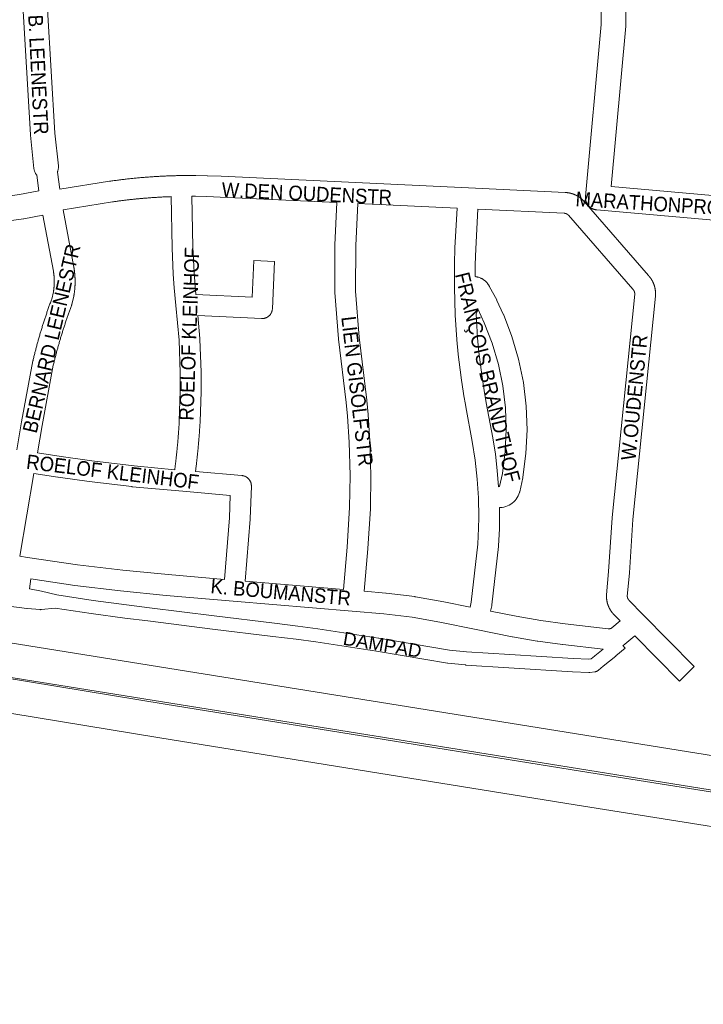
# Paper-space layout 'Layout1' of a CAD drawing. Header units: metres. Extents: x 123097 to 144122, y 392739 to 407589.
# Tile 152 of 256: x 132955 to 133316, y 394143 to 394664. Entities that reach past the tile are written whole.
import ezdxf
from ezdxf.enums import TextEntityAlignment as Align

# ---------------------------------------------------------------- set-up
doc = ezdxf.new("R2010")
doc.units = ezdxf.units.M
doc.header["$MEASUREMENT"] = 0
for name, color, linetype, lineweight in [('gs-anno-wegen algemeen tekst', 7, 'Continuous', 0), ('gs-knt-autosnelweg', 7, 'Continuous', 0), ('gs-knt-fietspaden', 7, 'Continuous', 0), ('gs-knt-wegen algemeen', 7, 'Continuous', 0)]:
    doc.layers.add(name, color=color, linetype=linetype, lineweight=lineweight)
doc.styles.add('Style-Arial', font='arial.ttf')

psp = doc.layouts.get("Layout1")

# ---------------------------------------------------------------- linework, layer by layer
at = {"layer": 'gs-anno-wegen algemeen tekst', "color": 7, "linetype": 'Continuous', "flags": 128}
for points in [[(132964.716, 394573.454), (132963.54, 394581.893)], [(132974.455, 394583.413), (132974.455, 394583.409)], [(132974.455, 394583.409), (132975.722, 394574.317)], [(132975.722, 394574.317), (133002.001, 394578.572), (133002.102, 394578.587), (133002.691, 394578.671), (133003.277, 394578.753), (133003.867, 394578.835), (133004.453, 394578.915), (133005.043, 394578.994), (133005.63, 394579.071), (133006.22, 394579.148), (133006.808, 394579.223), (133007.398, 394579.298), (133007.985, 394579.371), (133008.576, 394579.443), (133009.164, 394579.514), (133009.755, 394579.584), (133010.343, 394579.652), (133010.934, 394579.72), (133011.523, 394579.786), (133012.114, 394579.851), (133012.703, 394579.915), (133013.295, 394579.978), (133013.884, 394580.039), (133014.476, 394580.1), (133015.065, 394580.159), (133015.654, 394580.217), (133015.657, 394580.218), (133015.661, 394580.218), (133016.246, 394580.275), (133016.839, 394580.331), (133017.428, 394580.385), (133018.021, 394580.439), (133018.611, 394580.491), (133019.204, 394580.543), (133019.794, 394580.593), (133020.387, 394580.642), (133020.977, 394580.69), (133021.57, 394580.736), (133022.16, 394580.782), (133022.754, 394580.826), (133023.344, 394580.87), (133023.938, 394580.912), (133024.529, 394580.953), (133025.123, 394580.992), (133025.713, 394581.031), (133026.307, 394581.068), (133026.898, 394581.105), (133027.492, 394581.14), (133028.083, 394581.174), (133028.678, 394581.207), (133029.269, 394581.238), (133029.863, 394581.269), (133030.454, 394581.298), (133031.049, 394581.327), (133031.64, 394581.354), (133032.235, 394581.38), (133032.826, 394581.404), (133033.421, 394581.428), (133034.013, 394581.45), (133034.608, 394581.472), (133035.199, 394581.492), (133035.794, 394581.511), (133036.386, 394581.528), (133036.981, 394581.545), (133037.573, 394581.561), (133038.168, 394581.575), (133038.759, 394581.588), (133039.355, 394581.6), (133039.946, 394581.611), (133040.015, 394581.612), (133047.64, 394581.649), (133047.766, 394581.648), (133053.74, 394581.541), (133053.858, 394581.538), (133061.15, 394581.25), (133061.192, 394581.248), (133128.474, 394578.064), (133192.01, 394575.057), (133243.125, 394572.638), (133243.215, 394572.635), (133243.306, 394572.632), (133243.396, 394572.628), (133243.486, 394572.623), (133243.577, 394572.618), (133243.667, 394572.612), (133243.758, 394572.605), (133243.847, 394572.598), (133243.937, 394572.59), (133244.028, 394572.582), (133244.118, 394572.573), (133244.207, 394572.564), (133244.297, 394572.554), (133244.387, 394572.544), (133244.478, 394572.532), (133244.567, 394572.521), (133244.656, 394572.508), (133244.746, 394572.495), (133244.836, 394572.482), (133244.925, 394572.468), (133245.014, 394572.453), (133245.104, 394572.438), (133245.193, 394572.422), (133245.281, 394572.406), (133245.37, 394572.389), (133245.459, 394572.372), (133245.548, 394572.354), (133245.636, 394572.335), (133245.725, 394572.316), (133245.813, 394572.296), (133245.902, 394572.276), (133245.989, 394572.255), (133246.077, 394572.234), (133246.165, 394572.212), (133246.253, 394572.189), (133246.34, 394572.166), (133246.427, 394572.142), (133246.515, 394572.118), (133246.602, 394572.093), (133246.688, 394572.068), (133246.775, 394572.042), (133246.862, 394572.015), (133246.948, 394571.988), (133247.034, 394571.961), (133247.12, 394571.932), (133247.206, 394571.904), (133247.292, 394571.874), (133247.376, 394571.845), (133247.462, 394571.814), (133247.547, 394571.783), (133247.632, 394571.752), (133247.716, 394571.72), (133247.801, 394571.687), (133247.885, 394571.654), (133247.969, 394571.62), (133248.053, 394571.586), (133248.136, 394571.551), (133248.22, 394571.516), (133248.303, 394571.48), (133248.385, 394571.444), (133248.468, 394571.407), (133248.551, 394571.37), (133248.633, 394571.331), (133248.714, 394571.293), (133248.796, 394571.254), (133248.878, 394571.215), (133248.959, 394571.174), (133249.039, 394571.134), (133249.12, 394571.093), (133249.201, 394571.051), (133249.281, 394571.009), (133249.36, 394570.967), (133249.44, 394570.923), (133249.519, 394570.88), (133249.599, 394570.835), (133249.676, 394570.791), (133249.755, 394570.746), (133249.833, 394570.7), (133249.911, 394570.654)], [(132963.887, 394434.824), (132976.404, 394432.884), (132992.73, 394430.568), (133015.197, 394427.856), (133036.583, 394425.903), (133036.634, 394426.297), (133036.686, 394426.699), (133036.738, 394427.103), (133036.788, 394427.504), (133036.839, 394427.908), (133036.889, 394428.31), (133036.938, 394428.714), (133036.987, 394429.116), (133037.036, 394429.521), (133037.084, 394429.923), (133037.132, 394430.327), (133037.179, 394430.729), (133037.226, 394431.134), (133037.272, 394431.536), (133037.318, 394431.941), (133037.363, 394432.343), (133037.408, 394432.748), (133037.452, 394433.15), (133037.496, 394433.555), (133037.54, 394433.958), (133037.583, 394434.363), (133037.625, 394434.765), (133037.668, 394435.17), (133037.709, 394435.573), (133037.75, 394435.978), (133037.791, 394436.381), (133037.831, 394436.786), (133037.871, 394437.189), (133037.91, 394437.594), (133037.949, 394437.998), (133037.988, 394438.403), (133038.026, 394438.806), (133038.063, 394439.212), (133038.1, 394439.615), (133038.137, 394440.02), (133038.173, 394440.424), (133038.209, 394440.829), (133038.244, 394441.233), (133038.278, 394441.638), (133038.313, 394442.042), (133038.346, 394442.448), (133038.38, 394442.851), (133038.413, 394443.257), (133038.445, 394443.661), (133038.477, 394444.067), (133038.508, 394444.47), (133038.539, 394444.876), (133038.57, 394445.28), (133038.6, 394445.686), (133038.629, 394446.09), (133038.659, 394446.496), (133038.687, 394446.9), (133038.716, 394447.306), (133038.743, 394447.71), (133038.771, 394448.117), (133038.797, 394448.521), (133038.824, 394448.927), (133038.85, 394449.331), (133038.875, 394449.738), (133038.9, 394450.142), (133038.925, 394450.548), (133038.949, 394450.952), (133038.972, 394451.359), (133038.995, 394451.763), (133039.535, 394467.383), (133039.528, 394477.169), (133038.937, 394494.483), (133037.211, 394512.851), (133036.339, 394522.08), (133036.33, 394522.196), (133035.797, 394529.488), (133035.788, 394529.633), (133035.155, 394543.181), (133035.15, 394543.334), (133034.638, 394570.446)], [(133034.638, 394570.446), (133034.162, 394570.428), (133033.678, 394570.41), (133033.191, 394570.39), (133032.708, 394570.37), (133032.221, 394570.349), (133031.737, 394570.327), (133031.251, 394570.304), (133030.767, 394570.281), (133030.281, 394570.256), (133029.798, 394570.231), (133029.312, 394570.205), (133028.828, 394570.178), (133028.342, 394570.151), (133027.859, 394570.123), (133027.373, 394570.093), (133026.889, 394570.063), (133026.404, 394570.033), (133025.92, 394570.001), (133025.435, 394569.969), (133024.951, 394569.936), (133024.466, 394569.902), (133023.983, 394569.867), (133023.497, 394569.831), (133023.015, 394569.795), (133022.529, 394569.758), (133022.046, 394569.72), (133021.561, 394569.681), (133021.079, 394569.642), (133020.593, 394569.601), (133020.111, 394569.56), (133019.626, 394569.518), (133019.144, 394569.475), (133018.659, 394569.432), (133018.177, 394569.388), (133017.692, 394569.342), (133017.21, 394569.296), (133016.725, 394569.25), (133016.243, 394569.202), (133015.759, 394569.154), (133015.277, 394569.105), (133014.793, 394569.055), (133014.311, 394569.004), (133013.827, 394568.952), (133013.346, 394568.9), (133012.862, 394568.847), (133012.381, 394568.793), (133011.897, 394568.738), (133011.416, 394568.683), (133010.933, 394568.626), (133010.452, 394568.569), (133009.968, 394568.511), (133009.488, 394568.453), (133009.005, 394568.393), (133008.524, 394568.333), (133008.041, 394568.271), (133007.561, 394568.21), (133007.078, 394568.147), (133006.598, 394568.083), (133006.116, 394568.019), (133005.636, 394567.954), (133005.153, 394567.888), (133004.674, 394567.821), (133004.192, 394567.754), (133003.712, 394567.686), (132977.496, 394563.441)], [(133122.45, 394567.317), (133060.693, 394570.239), (133053.483, 394570.524), (133047.631, 394570.629), (133045.657, 394570.619)], [(133045.657, 394570.619), (133046.167, 394543.619), (133046.793, 394530.219), (133047.316, 394523.058), (133047.74, 394518.564)], [(133125.898, 394362.466), (133127.798, 394384.938), (133129.101, 394405.815), (133129.369, 394422.851), (133128.89, 394440.516), (133127.989, 394454.191), (133127.318, 394461.47), (133123.287, 394494.916), (133123.265, 394495.132), (133121.288, 394519.666), (133121.274, 394519.9), (133121.27, 394520.134), (133121.387, 394544.746), (133121.393, 394544.98), (133122.45, 394567.317)], [(133133.457, 394566.796), (133132.406, 394544.577), (133132.291, 394520.317), (133134.24, 394496.126), (133138.268, 394462.711), (133138.285, 394462.557), (133138.969, 394455.13), (133138.98, 394454.987), (133139.893, 394441.134), (133139.903, 394440.921), (133140.388, 394423.031), (133140.389, 394422.795), (133140.117, 394405.513), (133140.107, 394405.257), (133138.793, 394384.191), (133138.784, 394384.07), (133136.879, 394361.533)], [(133185.961, 394564.311), (133133.457, 394566.796)], [(133192.943, 394353.192), (133193.467, 394355.793), (133196.946, 394386.384), (133197.366, 394394.971), (133197.462, 394400.567), (133197.272, 394410.997), (133196.639, 394420.957), (133195.566, 394430.879), (133194.054, 394440.744), (133190.611, 394459.227), (133190.597, 394459.308), (133189.439, 394466.088), (133189.421, 394466.198), (133188.161, 394474.587), (133188.141, 394474.737), (133186.652, 394486.93), (133186.636, 394487.074), (133185.911, 394494.663), (133185.899, 394494.813), (133185.018, 394507.752), (133185.008, 394507.954), (133184.556, 394522.425), (133184.553, 394522.531), (133184.553, 394522.604), (133184.569, 394534.693), (133184.573, 394534.883), (133184.874, 394543.313), (133184.877, 394543.401), (133185.961, 394564.311)], [(132952.985, 394436.448), (132955.5, 394451.203), (132955.516, 394451.288), (132961.521, 394483.461), (132961.548, 394483.597), (132961.578, 394483.732), (132961.703, 394484.25), (132961.827, 394484.765), (132961.954, 394485.282), (132962.08, 394485.797), (132962.209, 394486.314), (132962.338, 394486.827), (132962.468, 394487.344), (132962.598, 394487.857), (132962.731, 394488.373), (132962.863, 394488.886), (132962.998, 394489.402), (132963.132, 394489.914), (132963.268, 394490.429), (132963.405, 394490.941), (132963.543, 394491.455), (132963.681, 394491.967), (132963.822, 394492.48), (132963.962, 394492.991), (132964.104, 394493.505), (132964.246, 394494.015), (132964.39, 394494.528), (132964.535, 394495.037), (132964.681, 394495.55), (132964.827, 394496.059), (132964.975, 394496.571), (132965.123, 394497.079), (132965.273, 394497.59), (132965.423, 394498.098), (132965.575, 394498.609), (132965.727, 394499.116), (132965.881, 394499.626), (132966.035, 394500.133), (132966.191, 394500.643), (132966.346, 394501.149), (132966.504, 394501.658), (132966.662, 394502.163), (132966.822, 394502.672), (132966.981, 394503.177), (132967.143, 394503.684), (132967.305, 394504.189), (132967.468, 394504.696), (132967.632, 394505.199), (132967.797, 394505.706), (132967.963, 394506.209), (132968.13, 394506.715), (132968.298, 394507.217), (132968.467, 394507.722), (132968.636, 394508.224), (132968.808, 394508.729), (132968.979, 394509.23), (132969.152, 394509.734), (132969.325, 394510.234), (132969.5, 394510.737), (132969.675, 394511.238), (132969.852, 394511.74), (132970.029, 394512.239), (132970.208, 394512.741), (132970.387, 394513.239), (132970.568, 394513.741), (132970.749, 394514.239), (132970.931, 394514.739), (132971.114, 394515.236), (132971.299, 394515.736), (132971.483, 394516.232), (132972.38, 394520.049), (132972.408, 394520.219), (132972.436, 394520.389), (132972.462, 394520.56), (132972.487, 394520.731), (132972.512, 394520.902), (132972.535, 394521.073), (132972.558, 394521.245), (132972.58, 394521.416), (132972.601, 394521.587), (132972.621, 394521.759), (132972.64, 394521.931), (132972.658, 394522.102), (132972.676, 394522.274), (132972.692, 394522.446), (132972.708, 394522.618), (132972.722, 394522.79), (132972.736, 394522.963), (132972.749, 394523.135), (132972.76, 394523.307), (132972.771, 394523.479), (132972.781, 394523.652), (132972.79, 394523.824), (132972.799, 394523.997), (132972.806, 394524.169), (132972.812, 394524.343), (132972.818, 394524.515), (132972.822, 394524.688), (132972.826, 394524.86), (132972.828, 394525.033), (132972.83, 394525.206), (132972.831, 394525.379), (132972.831, 394525.551), (132972.83, 394525.724), (132972.828, 394525.897), (132972.825, 394526.07), (132972.822, 394526.242), (132972.817, 394526.415), (132972.812, 394526.587), (132972.805, 394526.761), (132972.798, 394526.933), (132972.789, 394527.106), (132972.78, 394527.278), (132972.77, 394527.451), (132972.759, 394527.623), (132972.747, 394527.795), (132972.734, 394527.967), (132972.721, 394528.14), (132972.706, 394528.312), (132972.69, 394528.484), (132972.674, 394528.656), (132972.657, 394528.828), (132972.638, 394528.999), (132972.619, 394529.171), (132972.599, 394529.342), (132972.578, 394529.514), (132972.556, 394529.685), (132972.533, 394529.857), (132972.509, 394530.028), (132972.485, 394530.199), (132972.459, 394530.369), (132972.433, 394530.541), (132972.405, 394530.711), (132972.377, 394530.882), (132972.348, 394531.051), (132966.816, 394560.602)], [(132977.496, 394563.441), (132983.186, 394533.046), (132983.198, 394532.982), (132983.238, 394532.75), (132983.276, 394532.519), (132983.314, 394532.286), (132983.35, 394532.054), (132983.385, 394531.821), (132983.418, 394531.589), (132983.451, 394531.356), (132983.482, 394531.123), (132983.512, 394530.89), (132983.54, 394530.657), (132983.568, 394530.423), (132983.594, 394530.19), (132983.619, 394529.956), (132983.642, 394529.723), (132983.665, 394529.488), (132983.686, 394529.255), (132983.705, 394529.02), (132983.724, 394528.786), (132983.741, 394528.551), (132983.757, 394528.317), (132983.772, 394528.082), (132983.786, 394527.848), (132983.798, 394527.613), (132983.809, 394527.379), (132983.818, 394527.143), (132983.827, 394526.909), (132983.834, 394526.673), (132983.84, 394526.439), (132983.845, 394526.203), (132983.848, 394525.969), (132983.85, 394525.733), (132983.851, 394525.499), (132983.851, 394525.263), (132983.849, 394525.029), (132983.846, 394524.793), (132983.842, 394524.559), (132983.836, 394524.323), (132983.83, 394524.089), (132983.822, 394523.854), (132983.812, 394523.619), (132983.802, 394523.384), (132983.79, 394523.15), (132983.777, 394522.915), (132983.763, 394522.681), (132983.747, 394522.446), (132983.73, 394522.212), (132983.712, 394521.977), (132983.693, 394521.743), (132983.672, 394521.508), (132983.65, 394521.275), (132983.627, 394521.041), (132983.603, 394520.807), (132983.577, 394520.573), (132983.55, 394520.34), (132983.522, 394520.106), (132983.493, 394519.874), (132983.462, 394519.64), (132983.43, 394519.408), (132983.397, 394519.175), (132983.363, 394518.943), (132983.327, 394518.71), (132983.29, 394518.479), (132983.252, 394518.246), (132983.212, 394518.015), (132983.182, 394517.854), (132983.147, 394517.693), (132982.131, 394513.37), (132982.073, 394513.144), (132982.005, 394512.92), (132981.928, 394512.7), (132981.748, 394512.218), (132981.569, 394511.737), (132981.391, 394511.255), (132981.215, 394510.774), (132981.039, 394510.29), (132980.865, 394509.809), (132980.69, 394509.325), (132980.518, 394508.843), (132980.345, 394508.358), (132980.174, 394507.875), (132980.004, 394507.389), (132979.835, 394506.906), (132979.666, 394506.42), (132979.499, 394505.936), (132979.332, 394505.449), (132979.167, 394504.964), (132979.002, 394504.477), (132978.839, 394503.992), (132978.676, 394503.504), (132978.514, 394503.018), (132978.353, 394502.529), (132978.194, 394502.042), (132978.034, 394501.553), (132977.876, 394501.066), (132977.719, 394500.576), (132977.563, 394500.088), (132977.407, 394499.598), (132977.253, 394499.11), (132977.1, 394498.618), (132976.948, 394498.129), (132976.796, 394497.638), (132976.646, 394497.148), (132976.496, 394496.656), (132976.347, 394496.166), (132976.199, 394495.673), (132976.053, 394495.182), (132975.907, 394494.689), (132975.762, 394494.198), (132975.618, 394493.704), (132975.475, 394493.212), (132975.333, 394492.717), (132975.192, 394492.225), (132975.051, 394491.73), (132974.913, 394491.237), (132974.774, 394490.742), (132974.637, 394490.248), (132974.5, 394489.752), (132974.365, 394489.258), (132974.23, 394488.761), (132974.097, 394488.267), (132973.964, 394487.77), (132973.833, 394487.275), (132973.702, 394486.777), (132973.573, 394486.282), (132973.443, 394485.784), (132973.316, 394485.288), (132973.189, 394484.789), (132973.063, 394484.293), (132972.938, 394483.794), (132972.814, 394483.297), (132972.691, 394482.797), (132972.569, 394482.3), (132972.448, 394481.8), (132972.328, 394481.302), (132966.357, 394449.311), (132966.356, 394449.308), (132966.355, 394449.304)], [(133196.968, 394563.79), (133195.885, 394542.875), (133195.589, 394534.584), (133195.58, 394528.088), (133195.863, 394528.065), (133196.121, 394528.038), (133196.378, 394527.999), (133196.633, 394527.948), (133196.885, 394527.885), (133197.134, 394527.81), (133197.378, 394527.724), (133198.592, 394527.263), (133198.809, 394527.175), (133199.022, 394527.078), (133199.231, 394526.972), (133199.435, 394526.857), (133199.634, 394526.733), (133199.828, 394526.602), (133200.016, 394526.462), (133200.87, 394525.798), (133201.063, 394525.641), (133201.248, 394525.476), (133201.426, 394525.302), (133201.595, 394525.121), (133201.757, 394524.932), (133201.909, 394524.736), (133202.053, 394524.534), (133202.929, 394523.238), (133203.035, 394523.075), (133203.135, 394522.908), (133203.23, 394522.738), (133206.956, 394515.725), (133207.022, 394515.596), (133207.086, 394515.465)], [(133272.329, 394345.81), (133269.507, 394348.682), (133269.44, 394348.745), (133269.373, 394348.809), (133269.307, 394348.873), (133269.242, 394348.938), (133269.176, 394349.003), (133269.111, 394349.069), (133269.047, 394349.135), (133268.983, 394349.2), (133268.92, 394349.267), (133268.856, 394349.335), (133268.794, 394349.403), (133268.732, 394349.47), (133268.67, 394349.539), (133268.609, 394349.608), (133268.548, 394349.677), (133268.488, 394349.746), (133268.428, 394349.816), (133268.368, 394349.887), (133268.309, 394349.958), (133268.251, 394350.028), (133268.192, 394350.1), (133268.135, 394350.172), (133268.077, 394350.245), (133268.021, 394350.317), (133267.965, 394350.39), (133267.909, 394350.463), (133267.853, 394350.537), (133267.799, 394350.611), (133267.744, 394350.685), (133267.69, 394350.76), (133267.637, 394350.836), (133267.585, 394350.911), (133267.532, 394350.987), (133267.48, 394351.063), (133267.429, 394351.14), (133267.378, 394351.216), (133267.328, 394351.293), (133267.278, 394351.371), (133267.228, 394351.449), (133267.18, 394351.527), (133267.131, 394351.605), (133267.083, 394351.684), (133267.036, 394351.764), (133266.989, 394351.842), (133266.943, 394351.922), (133266.897, 394352.002), (133266.852, 394352.083), (133266.807, 394352.163), (133266.763, 394352.244), (133266.719, 394352.325), (133266.676, 394352.407), (133266.634, 394352.488), (133266.592, 394352.57), (133266.55, 394352.653), (133266.509, 394352.735), (133266.469, 394352.818), (133266.429, 394352.901), (133266.389, 394352.984), (133266.35, 394353.068), (133266.312, 394353.151), (133266.274, 394353.236), (133266.237, 394353.32), (133266.2, 394353.405), (133266.165, 394353.489), (133266.129, 394353.574), (133266.094, 394353.66), (133266.059, 394353.745), (133266.026, 394353.83), (133265.992, 394353.917), (133265.959, 394354.003), (133265.927, 394354.09), (133265.896, 394354.175), (133265.865, 394354.262), (133265.834, 394354.35), (133265.804, 394354.437), (133265.775, 394354.524), (133265.746, 394354.611), (133265.718, 394354.699), (133265.69, 394354.788), (133265.663, 394354.875), (133265.637, 394354.963), (133265.61, 394355.052), (133265.585, 394355.141), (133265.56, 394355.229), (133265.536, 394355.318), (133265.513, 394355.407), (133265.489, 394355.497), (133265.467, 394355.585), (133265.445, 394355.675), (133265.424, 394355.765), (133265.403, 394355.855), (133265.383, 394355.944), (133265.363, 394356.035), (133265.344, 394356.125), (133265.326, 394356.216), (133265.308, 394356.305), (133265.291, 394356.396), (133265.274, 394356.487), (133265.258, 394356.578), (133265.243, 394356.668), (133265.228, 394356.759), (133265.214, 394356.851), (133265.2, 394356.942), (133265.187, 394357.032), (133265.175, 394357.124), (133265.163, 394357.216), (133265.152, 394357.307), (133265.141, 394357.398), (133265.131, 394357.49), (133265.121, 394357.582), (133265.112, 394357.674), (133265.104, 394357.765), (133265.096, 394357.857), (133265.089, 394357.949), (133265.083, 394358.041), (133265.077, 394358.132), (133265.072, 394358.225), (133265.067, 394358.317), (133265.063, 394358.409), (133265.059, 394358.501), (133265.056, 394358.593), (133265.054, 394358.685), (133265.052, 394358.778), (133265.051, 394358.869), (133265.051, 394358.962), (133265.051, 394359.054), (133265.052, 394359.146), (133265.053, 394359.238), (133265.06, 394359.441), (133265.075, 394359.643), (133266.202, 394372.01), (133268.041, 394400.402), (133268.057, 394400.599), (133279.995, 394518.854), (133279.998, 394518.895), (133280.001, 394518.935), (133280.003, 394518.976), (133280.004, 394519.016), (133280.005, 394519.056), (133280.006, 394519.097), (133280.006, 394519.137), (133280.005, 394519.178), (133280.004, 394519.218), (133280.003, 394519.259), (133280, 394519.299), (133279.998, 394519.339), (133279.995, 394519.38), (133279.991, 394519.42), (133279.986, 394519.46), (133279.982, 394519.5), (133279.976, 394519.541), (133279.97, 394519.581), (133279.964, 394519.621), (133279.957, 394519.66), (133279.95, 394519.7), (133279.942, 394519.74), (133279.933, 394519.779), (133279.924, 394519.819), (133279.914, 394519.858), (133279.904, 394519.897), (133279.894, 394519.937), (133279.883, 394519.975), (133279.871, 394520.014), (133279.859, 394520.053), (133279.846, 394520.091), (133279.833, 394520.129), (133279.82, 394520.168), (133279.805, 394520.205), (133279.791, 394520.243), (133279.776, 394520.281), (133279.76, 394520.318), (133279.744, 394520.355), (133279.727, 394520.392), (133279.71, 394520.429), (133279.692, 394520.465), (133279.674, 394520.501), (133279.656, 394520.537), (133279.637, 394520.573), (133279.617, 394520.608), (133279.597, 394520.644), (133279.577, 394520.678), (133279.556, 394520.713), (133279.535, 394520.748), (133279.513, 394520.782), (133279.491, 394520.815), (133279.468, 394520.849), (133279.445, 394520.882), (133279.421, 394520.915), (133279.397, 394520.948), (133279.373, 394520.98), (133279.348, 394521.012), (133279.323, 394521.043), (133279.297, 394521.075), (133279.271, 394521.105), (133279.244, 394521.136), (133279.217, 394521.166), (133279.19, 394521.196), (133279.162, 394521.226), (133278.993, 394521.412), (133244.979, 394560.59), (133244.953, 394560.619), (133244.927, 394560.648), (133244.9, 394560.677), (133244.874, 394560.705), (133244.846, 394560.733), (133244.818, 394560.76), (133244.79, 394560.788), (133244.762, 394560.814), (133244.733, 394560.841), (133244.704, 394560.867), (133244.675, 394560.893), (133244.645, 394560.918), (133244.615, 394560.943), (133244.585, 394560.967), (133244.554, 394560.992), (133244.523, 394561.015), (133244.491, 394561.039), (133244.46, 394561.062), (133244.428, 394561.084), (133244.396, 394561.106), (133244.363, 394561.128), (133244.331, 394561.149), (133244.297, 394561.17), (133244.264, 394561.191), (133244.231, 394561.211), (133244.197, 394561.23), (133244.163, 394561.249), (133244.128, 394561.268), (133244.094, 394561.286), (133244.059, 394561.304), (133244.024, 394561.321), (133243.989, 394561.338), (133243.953, 394561.354), (133243.918, 394561.37), (133243.882, 394561.386), (133243.846, 394561.401), (133243.809, 394561.415), (133243.773, 394561.429), (133243.736, 394561.443), (133243.699, 394561.456), (133243.662, 394561.469), (133243.625, 394561.481), (133243.588, 394561.493), (133243.551, 394561.504), (133243.513, 394561.515), (133243.475, 394561.525), (133243.437, 394561.534), (133243.4, 394561.544), (133243.361, 394561.552), (133243.323, 394561.561), (133243.285, 394561.568), (133243.247, 394561.576), (133243.208, 394561.582), (133243.17, 394561.589), (133243.131, 394561.595), (133243.092, 394561.6), (133243.053, 394561.605), (133243.015, 394561.609), (133242.976, 394561.613), (133242.937, 394561.616), (133242.898, 394561.619), (133242.859, 394561.621), (133242.82, 394561.623), (133242.781, 394561.624), (133242.658, 394561.628), (133196.968, 394563.79)], [(133207.086, 394515.465), (133210.428, 394508.283), (133210.488, 394508.148), (133215.007, 394496.407), (133218.541, 394484.333), (133221.067, 394472.008), (133222.567, 394459.517), (133223.031, 394446.945), (133222.455, 394434.377), (133220.844, 394421.9), (133220.794, 394421.646), (133219.147, 394414.166), (133219.105, 394413.99), (133219.058, 394413.816), (133218.74, 394412.879), (133218.339, 394411.975), (133217.859, 394411.111), (133217.303, 394410.292), (133216.675, 394409.528), (133215.982, 394408.822), (133215.228, 394408.182), (133214.419, 394407.612), (133213.563, 394407.117), (133212.665, 394406.701), (133211.734, 394406.368), (133210.776, 394406.119), (133209.801, 394405.957), (133209.589, 394405.936), (133209.376, 394405.923), (133208.387, 394405.881), (133208.482, 394400.67), (133208.482, 394400.476), (133208.383, 394394.695), (133208.377, 394394.52), (133207.944, 394385.669), (133207.933, 394385.492), (133207.916, 394385.315), (133204.39, 394354.313), (133204.358, 394354.079), (133204.316, 394353.847), (133203.745, 394351.015)], [(133207.28, 394425.516), (133207.995, 394416.895), (133208.468, 394416.914), (133210.004, 394423.888), (133211.485, 394435.435), (133212.011, 394447.065), (133211.577, 394458.698), (133210.187, 394470.257), (133207.85, 394481.661), (133204.582, 394492.835), (133200.405, 394503.701), (133197.164, 394510.665), (133196.019, 394508.397), (133196.888, 394495.636), (133197.599, 394488.194), (133199.07, 394476.148), (133200.311, 394467.889), (133201.452, 394461.204), (133204.893, 394442.735), (133204.903, 394442.681), (133206.249, 394434.122), (133207.279, 394425.524), (133207.28, 394425.52), (133207.28, 394425.516)], [(132966.355, 394449.304), (132963.887, 394434.824)], [(132962.034, 394423.96), (132954.554, 394380.098)], [(133062.858, 394367.808), (133065.521, 394400.382), (133065.932, 394412.253), (133040.843, 394414.448), (133014.115, 394416.889), (133013.956, 394416.906), (132991.352, 394419.635), (132991.239, 394419.65), (132974.821, 394421.979), (132974.751, 394421.989), (132962.034, 394423.96)], [(132954.554, 394380.098), (132958.674, 394379.484)], [(132958.674, 394379.484), (132985.196, 394375.531), (133009.091, 394372.642), (133033.093, 394370.326), (133062.858, 394367.808)], [(133263.34, 394330.896), (133241.969, 394333.28), (133241.849, 394333.295), (133228.661, 394335.06), (133228.422, 394335.097), (133215.324, 394337.44), (133215.205, 394337.463), (133196.166, 394341.301), (133176.951, 394345.174), (133162.169, 394347.762), (133147.278, 394349.588), (133130.458, 394351.02), (133067.435, 394356.362), (133032.132, 394359.348), (133032.067, 394359.353), (133007.967, 394361.679), (133007.835, 394361.694), (132983.798, 394364.6), (132983.647, 394364.62), (132960.514, 394368.068)], [(133073.839, 394366.878), (133125.898, 394362.466)], [(133136.879, 394361.533), (133148.315, 394360.559), (133148.517, 394360.538), (133163.65, 394358.683), (133163.791, 394358.664), (133163.93, 394358.641), (133178.921, 394356.016), (133179.06, 394355.99), (133192.943, 394353.192)], [(133203.745, 394351.015), (133217.324, 394348.277), (133230.243, 394345.966), (133243.251, 394344.225), (133265.977, 394341.69), (133266.041, 394341.683), (133266.104, 394341.678), (133266.166, 394341.674), (133266.229, 394341.672), (133266.292, 394341.671), (133266.354, 394341.671), (133266.417, 394341.672), (133266.48, 394341.675), (133266.543, 394341.679), (133266.605, 394341.684), (133266.668, 394341.69), (133266.73, 394341.698), (133266.792, 394341.707), (133266.854, 394341.717), (133266.916, 394341.729), (133266.977, 394341.741), (133267.038, 394341.755), (133267.099, 394341.77), (133267.16, 394341.787), (133267.22, 394341.805), (133267.28, 394341.824), (133267.339, 394341.844), (133267.398, 394341.865), (133267.457, 394341.888), (133267.515, 394341.911), (133267.572, 394341.936), (133267.629, 394341.962), (133267.686, 394341.99), (133267.742, 394342.018), (133267.797, 394342.048), (133267.852, 394342.078), (133267.906, 394342.11), (133272.329, 394345.81)], [(133280.079, 394337.925), (133274.729, 394333.45), (133274.529, 394333.291), (133274.321, 394333.14), (133274.256, 394333.095), (133274.19, 394333.051), (133274.125, 394333.007), (133274.059, 394332.964), (133273.993, 394332.921), (133273.927, 394332.878), (133273.86, 394332.836), (133273.794, 394332.794), (133273.779, 394332.785)]]:
    psp.add_lwpolyline(points, dxfattribs=at)
for points in [[(133249.911, 394570.654), (133249.988, 394570.607), (133250.066, 394570.56), (133250.143, 394570.512), (133250.22, 394570.464), (133250.295, 394570.416), (133250.371, 394570.366), (133250.447, 394570.316), (133250.523, 394570.266), (133250.597, 394570.216), (133250.672, 394570.165), (133250.746, 394570.113), (133250.821, 394570.061), (133250.894, 394570.009), (133250.967, 394569.955), (133251.04, 394569.902), (133251.113, 394569.848), (133251.185, 394569.794), (133251.257, 394569.739), (133251.329, 394569.683), (133251.4, 394569.627), (133251.47, 394569.571), (133251.541, 394569.514), (133251.611, 394569.457), (133251.681, 394569.399), (133251.75, 394569.342), (133251.819, 394569.283), (133251.888, 394569.224), (133251.956, 394569.164), (133252.024, 394569.105), (133252.091, 394569.044), (133252.159, 394568.983), (133252.225, 394568.922), (133252.291, 394568.861), (133252.357, 394568.799), (133252.423, 394568.736), (133252.488, 394568.673), (133252.552, 394568.611), (133252.617, 394568.547), (133252.681, 394568.482), (133252.744, 394568.418), (133252.807, 394568.353), (133252.87, 394568.288), (133252.932, 394568.222), (133252.994, 394568.156), (133253.055, 394568.09), (133253.116, 394568.023), (133253.176, 394567.955), (133253.237, 394567.887), (133253.296, 394567.82), (133253.299, 394567.816), (133287.242, 394528.72), (133287.305, 394528.652), (133287.368, 394528.583), (133287.43, 394528.514), (133287.491, 394528.445), (133287.553, 394528.376), (133287.614, 394528.306), (133287.674, 394528.235), (133287.733, 394528.165), (133287.793, 394528.093), (133287.852, 394528.022), (133287.91, 394527.949), (133287.968, 394527.878), (133288.025, 394527.805), (133288.082, 394527.732), (133288.139, 394527.658), (133288.194, 394527.585), (133288.25, 394527.51), (133288.305, 394527.435), (133288.36, 394527.36), (133288.413, 394527.286), (133288.467, 394527.21), (133288.52, 394527.134), (133288.573, 394527.057), (133288.624, 394526.981), (133288.676, 394526.904), (133288.727, 394526.826), (133288.778, 394526.748), (133288.827, 394526.671), (133288.877, 394526.592), (133288.926, 394526.514), (133288.975, 394526.434), (133289.022, 394526.356), (133289.07, 394526.276), (133289.117, 394526.196), (133289.163, 394526.115), (133289.208, 394526.035), (133289.254, 394525.954), (133289.299, 394525.873), (133289.343, 394525.791), (133289.386, 394525.71), (133289.429, 394525.628), (133289.472, 394525.546), (133289.514, 394525.463), (133289.555, 394525.381), (133289.596, 394525.297), (133289.637, 394525.214), (133289.677, 394525.13), (133289.716, 394525.047), (133289.755, 394524.962), (133289.793, 394524.878), (133289.831, 394524.793), (133289.868, 394524.708), (133289.904, 394524.623), (133289.94, 394524.538), (133289.976, 394524.452), (133290.01, 394524.367), (133290.045, 394524.28), (133290.078, 394524.194), (133290.112, 394524.107), (133290.144, 394524.021), (133290.176, 394523.934), (133290.208, 394523.846), (133290.238, 394523.759), (133290.268, 394523.672), (133290.298, 394523.584), (133290.327, 394523.496), (133290.356, 394523.407), (133290.384, 394523.32), (133290.411, 394523.231), (133290.438, 394523.142), (133290.464, 394523.053), (133290.49, 394522.965), (133290.515, 394522.875), (133290.539, 394522.786), (133290.563, 394522.696), (133290.586, 394522.607), (133290.609, 394522.517), (133290.631, 394522.427), (133290.653, 394522.336), (133290.673, 394522.247), (133290.694, 394522.156), (133290.714, 394522.065), (133290.733, 394521.974), (133290.751, 394521.884), (133290.769, 394521.793), (133290.786, 394521.702), (133290.803, 394521.611), (133290.819, 394521.52), (133290.835, 394521.429), (133290.85, 394521.337), (133290.864, 394521.245), (133290.878, 394521.154), (133290.891, 394521.062), (133290.903, 394520.97), (133290.915, 394520.878), (133290.926, 394520.787), (133290.937, 394520.695), (133290.947, 394520.602), (133290.957, 394520.51), (133290.966, 394520.418), (133290.974, 394520.326), (133290.982, 394520.233), (133290.989, 394520.141), (133290.995, 394520.049), (133291.001, 394519.956), (133291.006, 394519.864), (133291.011, 394519.771), (133291.015, 394519.679), (133291.018, 394519.586), (133291.021, 394519.493), (133291.023, 394519.4), (133291.025, 394519.309), (133291.026, 394519.216), (133291.026, 394519.123), (133291.026, 394519.03), (133291.025, 394518.938), (133291.023, 394518.845), (133291.021, 394518.752), (133291.019, 394518.659), (133291.015, 394518.568), (133291.011, 394518.475), (133291.007, 394518.382), (133291.002, 394518.289), (133290.996, 394518.198), (133290.99, 394518.105), (133290.983, 394518.012), (133290.975, 394517.92), (133290.967, 394517.828), (133290.962, 394517.779), (133279.031, 394399.591), (133277.194, 394371.226), (133277.183, 394371.082), (133276.072, 394358.895), (133276.074, 394358.857), (133276.076, 394358.818), (133276.078, 394358.779), (133276.081, 394358.74), (133276.084, 394358.701), (133276.088, 394358.662), (133276.093, 394358.623), (133276.098, 394358.585), (133276.103, 394358.546), (133276.109, 394358.508), (133276.115, 394358.469), (133276.122, 394358.431), (133276.129, 394358.392), (133276.137, 394358.354), (133276.145, 394358.316), (133276.154, 394358.278), (133276.163, 394358.24), (133276.172, 394358.202), (133276.182, 394358.164), (133276.193, 394358.127), (133276.204, 394358.089), (133276.215, 394358.052), (133276.227, 394358.015), (133276.24, 394357.978), (133276.253, 394357.941), (133276.266, 394357.904), (133276.28, 394357.868), (133276.294, 394357.831), (133276.309, 394357.795), (133276.324, 394357.759), (133276.339, 394357.723), (133276.355, 394357.688), (133276.372, 394357.652), (133276.389, 394357.617), (133276.406, 394357.582), (133276.424, 394357.548), (133276.442, 394357.513), (133276.461, 394357.479), (133276.48, 394357.445), (133276.499, 394357.411), (133276.519, 394357.377), (133276.539, 394357.344), (133276.56, 394357.311), (133276.581, 394357.278), (133276.603, 394357.245), (133276.625, 394357.213), (133276.647, 394357.181), (133276.67, 394357.149), (133276.693, 394357.118), (133276.716, 394357.087), (133276.74, 394357.056), (133276.764, 394357.025), (133276.789, 394356.995), (133276.814, 394356.965), (133276.84, 394356.935), (133276.865, 394356.906), (133276.891, 394356.877), (133276.918, 394356.848), (133276.945, 394356.82), (133276.972, 394356.792), (133277, 394356.764), (133277.027, 394356.737), (133277.056, 394356.71), (133284.374, 394349.276), (133311.508, 394321.669, -0.3903006), (133311.508, 394321.656), (133303.662, 394313.944, -0.3903008), (133303.649, 394313.944), (133280.079, 394337.925)], [(133047.74, 394518.564), (133077.523, 394517.154), (133078.444, 394536.623, -0.3849693), (133078.454, 394536.632), (133089.443, 394536.112, -0.384972), (133089.452, 394536.102), (133088.27, 394511.129), (133088.25, 394510.86), (133088.218, 394510.591), (133088.172, 394510.325), (133088.113, 394510.061), (133088.042, 394509.8), (133087.957, 394509.543), (133087.86, 394509.29), (133087.751, 394509.043), (133087.63, 394508.801), (133087.497, 394508.566), (133087.353, 394508.337), (133087.198, 394508.116), (133087.032, 394507.902), (133086.855, 394507.697), (133086.669, 394507.501), (133086.474, 394507.314), (133086.269, 394507.137), (133086.056, 394506.97), (133085.835, 394506.814), (133085.607, 394506.669), (133085.372, 394506.535), (133085.131, 394506.413), (133084.884, 394506.303), (133084.632, 394506.205), (133084.375, 394506.12), (133084.114, 394506.048), (133083.851, 394505.988), (133083.584, 394505.941), (133083.316, 394505.908), (133083.046, 394505.887), (133082.776, 394505.88), (133082.506, 394505.886), (133048.784, 394507.482), (133049.924, 394495.35), (133049.937, 394495.187), (133049.945, 394495.023), (133050.545, 394477.453), (133050.548, 394477.269), (133050.555, 394467.294), (133050.552, 394467.1), (133050.007, 394451.323), (133050.001, 394451.203), (133049.978, 394450.79), (133049.954, 394450.379), (133049.93, 394449.966), (133049.905, 394449.555), (133049.879, 394449.143), (133049.854, 394448.732), (133049.827, 394448.319), (133049.801, 394447.908), (133049.774, 394447.495), (133049.746, 394447.085), (133049.718, 394446.672), (133049.69, 394446.261), (133049.66, 394445.848), (133049.631, 394445.438), (133049.601, 394445.025), (133049.571, 394444.615), (133049.54, 394444.202), (133049.509, 394443.792), (133049.477, 394443.379), (133049.445, 394442.969), (133049.412, 394442.557), (133049.379, 394442.146), (133049.345, 394441.734), (133049.311, 394441.324), (133049.276, 394440.912), (133049.241, 394440.501), (133049.206, 394440.089), (133049.17, 394439.679), (133049.133, 394439.267), (133049.097, 394438.857), (133049.059, 394438.445), (133049.022, 394438.035), (133048.983, 394437.623), (133048.944, 394437.214), (133048.905, 394436.802), (133048.866, 394436.392), (133048.825, 394435.98), (133048.785, 394435.571), (133048.744, 394435.159), (133048.702, 394434.749), (133048.66, 394434.338), (133048.618, 394433.928), (133048.575, 394433.517), (133048.532, 394433.108), (133048.488, 394432.696), (133048.444, 394432.287), (133048.399, 394431.876), (133048.354, 394431.467), (133048.308, 394431.055), (133048.262, 394430.646), (133048.215, 394430.235), (133048.168, 394429.827), (133048.12, 394429.416), (133048.073, 394429.007), (133048.024, 394428.596), (133047.975, 394428.187), (133047.926, 394427.776), (133047.876, 394427.368), (133047.825, 394426.957), (133047.775, 394426.549), (133047.723, 394426.138), (133047.672, 394425.73), (133047.62, 394425.319), (133047.568, 394424.922), (133072.099, 394422.775), (133072.367, 394422.745), (133072.634, 394422.702), (133072.898, 394422.646), (133073.158, 394422.577), (133073.416, 394422.495), (133073.668, 394422.401), (133073.916, 394422.294), (133074.159, 394422.176), (133074.395, 394422.046), (133074.625, 394421.904), (133074.847, 394421.751), (133075.062, 394421.588), (133075.268, 394421.414), (133075.466, 394421.231), (133075.655, 394421.038), (133075.833, 394420.836), (133076.002, 394420.625), (133076.16, 394420.406), (133076.308, 394420.18), (133076.444, 394419.947), (133076.568, 394419.708), (133076.681, 394419.463), (133076.781, 394419.212), (133076.869, 394418.957), (133076.945, 394418.698), (133077.008, 394418.436), (133077.057, 394418.171), (133077.094, 394417.904), (133077.118, 394417.635), (133077.128, 394417.365), (133077.126, 394417.096), (133076.53, 394399.871), (133076.515, 394399.613), (133073.839, 394366.878)]]:
    psp.add_lwpolyline(points, format="xyb", dxfattribs=at)
at = {"layer": 'gs-knt-autosnelweg', "color": 7, "linetype": 'Continuous', "flags": 128}
for points in [[(132527.853, 394401.85), (132585.848, 394392.696), (132585.873, 394392.692), (133607.056, 394228.524), (133701.406, 394214.669), (133701.636, 394214.633), (133875.515, 394184.49), (133913.487, 394178.509)], [(132583.022, 394374.899), (132522.903, 394384.389), (132522.558, 394383.162), (132542.32, 394380.438), (132542.505, 394380.41), (132873.743, 394327.693), (132873.787, 394327.686), (133031.536, 394301.782), (133251.36, 394266.263), (133393.378, 394243.642), (133537.215, 394221.132), (133537.266, 394221.124), (133622.96, 394207.213), (133742.648, 394188.534), (133698.673, 394196.858), (133604.377, 394210.705), (133604.256, 394210.723), (132583.03, 394374.898), (132583.026, 394374.898), (132583.022, 394374.899)], [(133918.037, 394142.869), (133917.844, 394142.9), (133830.638, 394156.263), (133830.585, 394156.271), (133740.467, 394170.636), (133620.155, 394189.413), (133620.1, 394189.421), (133534.404, 394203.332), (133390.58, 394225.84), (133390.556, 394225.844), (133248.516, 394248.469), (133248.496, 394248.472), (133028.65, 394283.994), (133028.627, 394283.998), (132870.889, 394309.9), (132539.766, 394362.599), (132519.222, 394365.431), (132518.788, 394365.502), (132514.371, 394366.333), (132508.686, 394367.401)]]:
    psp.add_lwpolyline(points, dxfattribs=at)
at = {"layer": 'gs-knt-fietspaden', "color": 7, "linetype": 'Continuous', "flags": 128}
psp.add_lwpolyline([(132960.514, 394368.068), (132959.727, 394362.836), (132966.006, 394361.572), (132966.124, 394361.546), (132974.135, 394359.644), (132993.338, 394356.662), (133011.056, 394354.268), (133023.14, 394352.83), (133023.164, 394352.827), (133057.497, 394348.496), (133089.404, 394344.559), (133101.74, 394343.103), (133101.796, 394343.096), (133112.225, 394341.697), (133112.288, 394341.688), (133144.495, 394336.766), (133144.554, 394336.756), (133181.931, 394330.389), (133191.052, 394329.494), (133213.837, 394328.083), (133213.846, 394328.083), (133247.469, 394325.91), (133255.646, 394325.575), (133257.033, 394325.739), (133258.781, 394327.238), (133258.869, 394327.311), (133263.34, 394330.896)], dxfattribs=at)
psp.add_lwpolyline([(133273.779, 394332.785), (133274.956, 394331.369, -0.3546047), (133274.955, 394331.357), (133270.07, 394327.295), (133270.022, 394327.256), (133263.306, 394321.871), (133260.791, 394319.715), (133260.668, 394319.614), (133260.54, 394319.519), (133260.408, 394319.43), (133260.273, 394319.346), (133260.133, 394319.269), (133259.99, 394319.199), (133259.844, 394319.135), (133259.695, 394319.077), (133259.544, 394319.027), (133259.391, 394318.983), (133259.236, 394318.947), (133259.079, 394318.917), (133258.921, 394318.895), (133256.196, 394318.571), (133256.057, 394318.557), (133255.918, 394318.549), (133255.778, 394318.546), (133255.638, 394318.549), (133247.14, 394318.898), (133247.058, 394318.902), (133213.398, 394321.077), (133190.555, 394322.492), (133190.429, 394322.502), (133181.121, 394323.415), (133180.998, 394323.429), (133180.875, 394323.448), (133143.405, 394329.831), (133111.259, 394334.743), (133100.89, 394336.134), (133088.572, 394337.588), (133088.553, 394337.59), (133056.632, 394341.529), (133056.623, 394341.531), (133022.298, 394345.861), (133010.199, 394347.301), (133010.144, 394347.308), (132992.364, 394349.71), (132992.295, 394349.72), (132973.297, 394352.67), (132966, 394351.812), (132965.86, 394351.798), (132965.719, 394351.79), (132965.578, 394351.788), (132965.437, 394351.791), (132965.296, 394351.8), (132958.399, 394352.38), (132958.247, 394352.396), (132948.799, 394353.606)], format="xyb", dxfattribs=at)
at = {"layer": 'gs-knt-wegen algemeen', "color": 7, "linetype": 'Continuous', "flags": 128}
for points in [[(133382.779, 394816.463), (133364.983, 394818.059), (133315.86, 394822.24), (133313.023, 394822.369), (133312.093, 394822.288), (133309.361, 394821.722), (133307.575, 394821.155), (133305.807, 394820.425), (133300.476, 394817.461), (133296.848, 394814.817), (133294.349, 394812.804), (133292.561, 394810.65), (133291.061, 394808.163), (133288.972, 394804.313), (133287.539, 394800.704), (133286.63, 394797.317), (133285.478, 394787.932), (133275.303, 394675.056), (133275.275, 394661.334), (133275.268, 394661.046), (133275.248, 394660.758), (133267.519, 394575.829)], [(132963.54, 394581.893), (132963.469, 394581.977), (132963.277, 394582.226), (132963.096, 394582.483), (132962.929, 394582.75), (132962.774, 394583.024), (132962.633, 394583.305), (132962.506, 394583.593), (132962.392, 394583.886), (132962.293, 394584.185), (132962.209, 394584.488), (132962.139, 394584.795), (132962.084, 394585.104), (132962.044, 394585.416), (132960.241, 394602.907), (132960.219, 394603.186), (132954.351, 394701.581), (132954.213, 394702.431), (132954.065, 394702.814), (132954.015, 394702.902), (132953.299, 394703.706), (132946.996, 394709.3), (132903.015, 394706.687)], [(132967.328, 394702.686), (132973.207, 394604.102), (132974.996, 394586.751), (132975.02, 394586.438), (132975.03, 394586.123), (132975.024, 394585.809), (132975.003, 394585.495), (132974.967, 394585.182), (132974.916, 394584.872), (132974.85, 394584.564), (132974.769, 394584.26), (132974.674, 394583.96), (132974.564, 394583.666), (132974.455, 394583.413)], [(133259.862, 394563.44), (133259.703, 394563.457), (133259.544, 394563.476), (133259.537, 394563.477), (133259.386, 394563.502), (133259.229, 394563.528), (133259.222, 394563.529), (133259.073, 394563.561), (133258.916, 394563.595), (133258.762, 394563.636), (133258.608, 394563.678), (133258.456, 394563.726), (133258.304, 394563.775), (133258.154, 394563.832), (133258.004, 394563.888), (133257.998, 394563.891), (133257.858, 394563.951), (133257.717, 394564.012), (133257.711, 394564.015), (133257.705, 394564.018), (133257.568, 394564.085), (133257.425, 394564.156), (133257.285, 394564.234), (133257.145, 394564.311), (133257.01, 394564.396), (133256.874, 394564.48), (133256.743, 394564.571), (133256.611, 394564.662), (133256.606, 394564.666), (133256.484, 394564.759), (133256.358, 394564.856), (133256.353, 394564.861), (133256.236, 394564.959), (133256.114, 394565.063), (133255.997, 394565.172), (133255.881, 394565.281), (133255.77, 394565.396), (133255.663, 394565.506), (133255.658, 394565.511), (133255.553, 394565.631), (133255.448, 394565.751), (133255.444, 394565.756), (133255.348, 394565.876), (133255.253, 394565.996), (133255.245, 394566.007), (133255.156, 394566.131), (133255.067, 394566.255), (133255.063, 394566.261), (133254.976, 394566.395), (133254.893, 394566.524), (133254.89, 394566.529), (133254.81, 394566.668), (133254.73, 394566.806), (133254.657, 394566.948), (133254.584, 394567.09), (133254.581, 394567.096), (133254.518, 394567.236), (133254.452, 394567.381), (133254.393, 394567.53), (133254.334, 394567.678), (133254.283, 394567.83), (133254.232, 394567.981), (133254.23, 394567.987), (133254.187, 394568.134), (133254.144, 394568.288), (133254.107, 394568.444), (133254.071, 394568.599), (133254.07, 394568.606), (133254.042, 394568.756), (133254.014, 394568.914), (133253.993, 394569.072), (133253.973, 394569.224), (133253.972, 394569.23), (133253.959, 394569.39), (133253.946, 394569.549), (133253.941, 394569.709), (133253.935, 394569.868), (133253.938, 394570.028), (133253.941, 394570.188), (133253.951, 394570.347), (133253.961, 394570.506), (133253.962, 394570.513), (133262.256, 394661.65), (133262.284, 394675.37)], [(132974.455, 394583.413), (132974.455, 394583.409)], [(133267.519, 394575.829), (133352.845, 394568.235)], [(132849.472, 394569.435), (132890.602, 394567.101), (132905.36, 394566.881), (132912.449, 394567.201), (132922.599, 394567.661), (132935.604, 394568.883), (132954.506, 394571.615), (132964.716, 394573.454)], [(132966.816, 394560.602), (132956.703, 394558.781), (132956.48, 394558.745), (132937.305, 394555.974), (132937.144, 394555.953), (132936.983, 394555.936), (132923.66, 394554.684), (132923.346, 394554.662), (132919.64, 394554.494)], [(133259.871, 394563.439), (133259.868, 394563.439), (133259.865, 394563.439), (133259.862, 394563.44)], [(133259.871, 394563.439), (133259.868, 394563.439), (133259.865, 394563.439), (133259.862, 394563.44)], [(133351.691, 394555.267), (133259.871, 394563.439)]]:
    psp.add_lwpolyline(points, dxfattribs=at)

# ---------------------------------------------------------------- texts
at = {"layer": 'gs-anno-wegen algemeen tekst', "color": 7, "linetype": 'Continuous', "style": 'Style-Arial', "width": 0.909091}
for s, rotation, p in [('B. LEENESTR', 272.82573, (132964.426, 394635.002)), ('W.DEN OUDENSTR', 357.37655, (133106.523, 394572.111)), ('MARATHONPROMENADE', 356.4862, (133308.126, 394565.644)), ('W.OUDENSTR', 84.44759, (133279.771, 394464.127)), ('K. BOUMANSTR', 354.93343, (133092.713, 394361.069))]:
    psp.add_text(s, height=7.7, rotation=rotation, dxfattribs=at).set_placement(p, align=Align.MIDDLE_CENTER)
at = {"layer": 'gs-anno-wegen algemeen tekst', "color": 7, "style": 'Style-Arial', "width": 0.909091}
for s, rotation, p in [('BERNARD LEENESTR', 76.77426, (132971.382, 394495.359)), ('ROELOF KLEINHOF', 88.02156, (133044.217, 394497.788)), ('FRANÇOIS BRANDTHOF', 283.86182, (133202.207, 394474.836)), ('LIEN GISOLFSTR', 276.69195, (133133.17, 394467.46)), ('ROELOF KLEINHOF', 353.11565, (133003.737, 394424.697))]:
    psp.add_text(s, height=7.7, rotation=rotation, dxfattribs=at).set_placement(p, align=Align.MIDDLE_CENTER)
at = {"layer": 'gs-anno-wegen algemeen tekst', "color": 7, "style": 'Style-Arial'}
psp.add_text('DAMPAD', height=7, rotation=350.3578, dxfattribs=at).set_placement((133146.478, 394333.241), align=Align.MIDDLE_CENTER)

doc.saveas('drawing.dxf')
